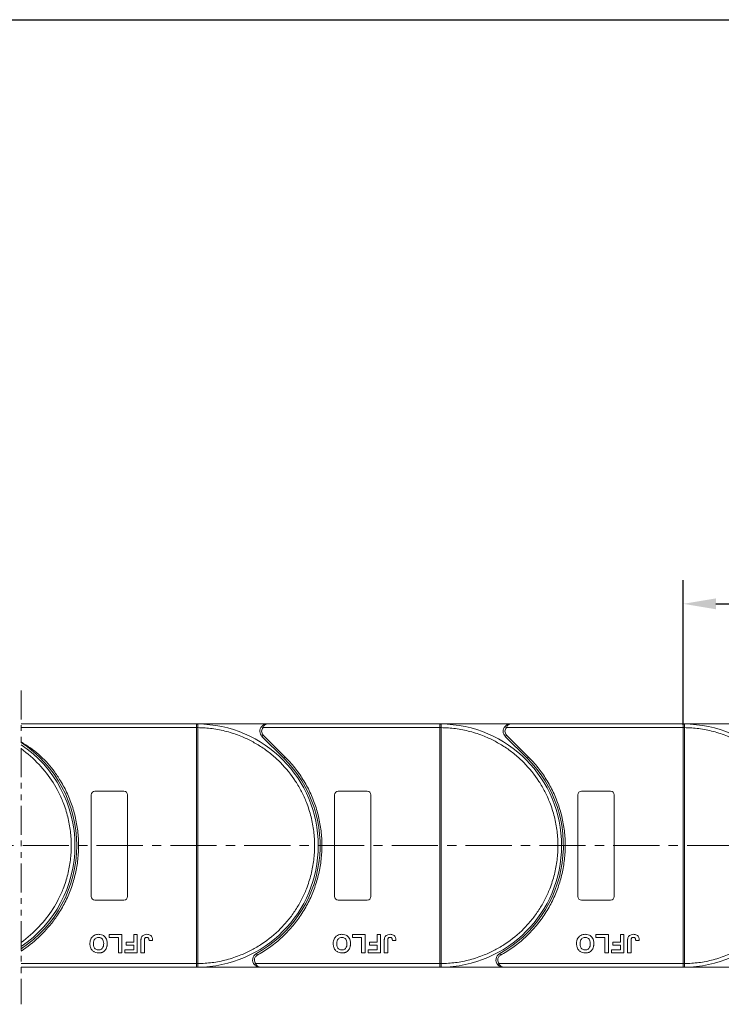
# Model space of a CAD drawing. Header units: millimetres. Extents: x 2854 to 4324, y 357 to 1390.
# Tile 21 of 45: x 3814 to 4008, y 793 to 1064. Entities that reach past the tile are written whole.
import ezdxf

# ---------------------------------------------------------------- set-up
doc = ezdxf.new("R2010")
doc.units = ezdxf.units.MM
doc.linetypes.add('CENTERX2', pattern=[20.32, 12.7, -2.54, 2.54, -2.54])
doc.linetypes.add('PHANTOM2', pattern=[31.75, 15.875, -3.175, 3.175, -3.175, 3.175, -3.175])
doc.styles.get("Standard").update_dxf_attribs({"font": '仿宋_GB2312.ttf', "width": 0.8})
doc.dimstyles.new('副本 ISO-45.1', dxfattribs={"dimtxt": 10, "dimasz": 9, "dimexe": 6.5, "dimexo": 0.625, "dimgap": 2.5, "dimtad": 1, "dimdsep": 46, "dimtxsty": 'Standard', "dimcen": 2.5, "dimadec": 0, "dimazin": 0, "dimtfac": 1, "dimtmove": 0, "dimatfit": 3, "dimfxl": 0, "dimarcsym": 0})

# ---------------------------------------------------------------- blocks, each defined once
blk = doc.blocks.new('*D2131')
at = {"color": 0, "lineweight": -2}
for p, q in [((3733.54, 1064.3), (4248.86, 1064.3)), ((4242.36, 812.32), (4242.36, 1055.3)), ((4155.3, 803.32), (4248.86, 803.32))]:
    blk.add_line(p, q, dxfattribs=at)
at = {"color": 0, "lineweight": 9}
for points in [[(4240.86, 1055.3), (4243.86, 1055.3), (4242.36, 1064.3)], [(4240.86, 812.32), (4243.86, 812.32), (4242.36, 803.32)]]:
    blk.add_solid(points, dxfattribs=at)
at = {"layer": 'Defpoints', "color": 0, "lineweight": 9}
for p in [(3732.92, 1064.3), (4242.36, 1064.3), (4154.68, 803.32)]:
    blk.add_point(p, dxfattribs=at)
at = {"color": 0, "lineweight": 9, "insert": (4234.86, 933.81), "char_height": 10, "attachment_point": 5, "rotation": 90}
blk.add_mtext('2R+67', dxfattribs=at)
blk = doc.blocks.new('*D2135')
at = {"color": 0, "lineweight": -2}
for p, q in [((3997.04, 870.09), (3997.04, 909.91)), ((4064.04, 870.44), (4064.04, 909.91)), ((4006.04, 903.41), (4055.04, 903.41))]:
    blk.add_line(p, q, dxfattribs=at)
at = {"color": 0, "lineweight": 9}
for points in [[(4006.04, 904.91), (4006.04, 901.91), (3997.04, 903.41)], [(4055.04, 904.91), (4055.04, 901.91), (4064.04, 903.41)]]:
    blk.add_solid(points, dxfattribs=at)
at = {"layer": 'Defpoints', "color": 0, "lineweight": 9}
for p in [(4064.04, 903.41), (3997.04, 869.46), (4064.04, 869.82)]:
    blk.add_point(p, dxfattribs=at)
at = {"color": 0, "lineweight": 9, "insert": (4030.54, 910.91), "char_height": 10, "attachment_point": 5}
blk.add_mtext('67', dxfattribs=at)

msp = doc.modelspace()

# ---------------------------------------------------------------- linework, layer by layer
at = {"color": 3, "linetype": 'PHANTOM2', "lineweight": 9, "ltscale": 0.5}
msp.add_line((3814.734, 879.494), (3814.733, 793.105), dxfattribs=at)
at = {"color": 7, "linetype": 'Continuous', "lineweight": 15}
for p, q in [((3863.041, 870.315), (3814.734, 870.315)), ((3814.734, 869.315), (3863.041, 869.315)), ((3863.041, 870.315), (3863.275, 870.314)), ((3882.453, 870.315), (3863.041, 870.315)), ((3863.041, 804.317), (3863.041, 869.313)), ((3863.041, 869.313), (3863.391, 869.313)), ((3863.391, 869.316), (3863.391, 869.313)), ((3863.391, 869.313), (3863.391, 804.317)), ((3880.962, 869.648), (3881.335, 869.315)), ((3881.335, 869.315), (3930.041, 869.315)), ((3930.041, 870.315), (3882.453, 870.315)), ((3949.453, 870.315), (3930.041, 870.315)), ((3930.041, 870.315), (3930.275, 870.314)), ((3930.041, 804.317), (3930.041, 869.313)), ((3930.041, 869.313), (3930.391, 869.313)), ((3930.391, 869.316), (3930.391, 869.313)), ((3930.391, 869.313), (3930.391, 804.317)), ((3947.962, 869.648), (3948.335, 869.315)), ((3948.335, 869.315), (3997.041, 869.315)), ((3997.041, 870.315), (3949.453, 870.315)), ((3997.041, 870.315), (3997.275, 870.314)), ((4016.453, 870.315), (3997.041, 870.315)), ((3997.041, 804.317), (3997.041, 869.313)), ((3997.041, 869.313), (3997.391, 869.313)), ((3997.391, 869.316), (3997.391, 869.313)), ((3997.391, 869.313), (3997.391, 804.317)), ((3881.392, 867.254), (3881.039, 866.901)), ((3881.039, 866.901), (3887.083, 860.857)), ((3881.392, 867.254), (3887.436, 861.21)), ((3948.392, 867.254), (3948.039, 866.901)), ((3948.039, 866.901), (3954.083, 860.857)), ((3948.392, 867.254), (3954.436, 861.21)), ((3887.436, 861.21), (3887.083, 860.857)), ((3954.436, 861.21), (3954.083, 860.857)), ((3835.041, 851.815), (3843.041, 851.815)), ((3902.041, 851.815), (3910.041, 851.815)), ((3969.041, 851.815), (3977.041, 851.815)), ((3834.041, 822.815), (3834.041, 850.815)), ((3844.041, 850.815), (3844.041, 822.815)), ((3901.041, 822.815), (3901.041, 850.815)), ((3911.041, 850.815), (3911.041, 822.815)), ((3968.041, 822.815), (3968.041, 850.815)), ((3978.041, 850.815), (3978.041, 822.815)), ((3843.041, 821.815), (3835.041, 821.815)), ((3910.041, 821.815), (3902.041, 821.815)), ((3977.041, 821.815), (3969.041, 821.815)), ((3838.926, 811.482), (3838.926, 812.315)), ((3838.926, 812.315), (3842.451, 812.315)), ((3841.49, 811.482), (3838.926, 811.482)), ((3841.49, 807.315), (3841.49, 811.482)), ((3842.451, 812.315), (3842.451, 807.315)), ((3845.721, 812.315), (3846.682, 812.315)), ((3845.721, 810.2), (3845.721, 812.315)), ((3846.682, 812.315), (3846.682, 807.315)), ((3905.926, 812.315), (3909.451, 812.315)), ((3905.926, 811.482), (3905.926, 812.315)), ((3908.49, 811.482), (3905.926, 811.482)), ((3908.49, 807.315), (3908.49, 811.482)), ((3909.451, 812.315), (3909.451, 807.315)), ((3912.721, 812.315), (3913.682, 812.315)), ((3912.721, 810.2), (3912.721, 812.315)), ((3913.682, 812.315), (3913.682, 807.315)), ((3972.926, 812.315), (3976.451, 812.315)), ((3972.926, 811.482), (3972.926, 812.315)), ((3975.49, 811.482), (3972.926, 811.482)), ((3975.49, 807.315), (3975.49, 811.482)), ((3976.451, 812.315), (3976.451, 807.315)), ((3979.721, 812.315), (3980.682, 812.315)), ((3979.721, 810.2), (3979.721, 812.315)), ((3980.682, 812.315), (3980.682, 807.315)), ((3843.605, 809.366), (3843.605, 810.2)), ((3843.605, 810.2), (3845.721, 810.2)), ((3845.721, 809.366), (3843.605, 809.366)), ((3845.721, 808.148), (3845.721, 809.366)), ((3847.708, 807.315), (3847.708, 810.467)), ((3848.669, 810.551), (3848.669, 807.315)), ((3849.951, 810.648), (3850.913, 810.712)), ((3910.605, 809.366), (3910.605, 810.2)), ((3910.605, 810.2), (3912.721, 810.2)), ((3912.721, 809.366), (3910.605, 809.366)), ((3912.721, 808.148), (3912.721, 809.366)), ((3914.708, 807.315), (3914.708, 810.467)), ((3915.669, 810.551), (3915.669, 807.315)), ((3916.951, 810.648), (3917.913, 810.712)), ((3977.605, 809.366), (3977.605, 810.2)), ((3977.605, 810.2), (3979.721, 810.2)), ((3979.721, 809.366), (3977.605, 809.366)), ((3979.721, 808.148), (3979.721, 809.366)), ((3981.708, 807.315), (3981.708, 810.467)), ((3982.669, 810.551), (3982.669, 807.315)), ((3983.951, 810.648), (3984.913, 810.712)), ((3842.451, 807.315), (3841.49, 807.315)), ((3843.285, 808.148), (3845.721, 808.148)), ((3843.285, 807.315), (3843.285, 808.148)), ((3846.682, 807.315), (3843.285, 807.315)), ((3848.669, 807.315), (3847.708, 807.315)), ((3879.501, 807.065), (3879.743, 806.628)), ((3909.451, 807.315), (3908.49, 807.315)), ((3910.285, 807.315), (3910.285, 808.148)), ((3910.285, 808.148), (3912.721, 808.148)), ((3913.682, 807.315), (3910.285, 807.315)), ((3915.669, 807.315), (3914.708, 807.315)), ((3946.501, 807.065), (3946.743, 806.628)), ((3976.451, 807.315), (3975.49, 807.315)), ((3977.285, 807.315), (3977.285, 808.148)), ((3977.285, 808.148), (3979.721, 808.148)), ((3980.682, 807.315), (3977.285, 807.315)), ((3982.669, 807.315), (3981.708, 807.315)), ((3863.041, 804.315), (3814.733, 804.315)), ((3814.733, 803.315), (3863.041, 803.315)), ((3863.391, 804.317), (3863.041, 804.317)), ((3863.275, 803.316), (3863.041, 803.315)), ((3863.041, 803.315), (3880.47, 803.315)), ((3863.391, 804.317), (3863.391, 804.314)), ((3879.351, 804.315), (3878.979, 803.982)), ((3930.041, 804.315), (3879.351, 804.315)), ((3880.47, 803.315), (3930.041, 803.315)), ((3930.391, 804.317), (3930.041, 804.317)), ((3930.275, 803.316), (3930.041, 803.315)), ((3930.041, 803.315), (3947.47, 803.315)), ((3930.391, 804.317), (3930.391, 804.314)), ((3946.351, 804.315), (3945.979, 803.982)), ((3997.041, 804.315), (3946.351, 804.315)), ((3947.47, 803.315), (3997.041, 803.315)), ((3997.391, 804.317), (3997.041, 804.317)), ((3997.275, 803.316), (3997.041, 803.315)), ((3997.041, 803.315), (4014.47, 803.315)), ((3997.391, 804.317), (3997.391, 804.314))]:
    msp.add_line(p, q, dxfattribs=at)
at = {"color": 1, "linetype": 'CENTERX2', "lineweight": 13}
msp.add_line((4173.34, 836.815), (3467.528, 836.815), dxfattribs=at)
at = {"color": 7, "linetype": 'Continuous', "lineweight": 15}
for centre, radius, start, end in [((3863.278, 870.019), 0.295, 90.53836, 143.36012), ((3863.304, 839.132), 30.184, 89.8339, 90.49831), ((3863.041, 836.815), 33.5, 270.40019, 89.59981), ((3882.453, 868.315), 2, 138.18969, 225), ((3930.278, 870.019), 0.295, 90.53836, 143.36012), ((3930.304, 839.132), 30.184, 89.8339, 90.49831), ((3930.041, 836.815), 33.5, 270.40019, 89.59981), ((3949.453, 868.315), 2, 138.18969, 225), ((3997.278, 870.019), 0.295, 90.53836, 143.36012), ((3997.304, 839.132), 30.184, 89.8339, 90.49831), ((3997.041, 836.815), 33.5, 270.40019, 89.59981), ((3796.041, 836.815), 34, 303.35045, 56.64799), ((3796.041, 836.815), 33.5, 303.91512, 56.08332), ((3863.041, 836.815), 34, 298.95502, 45), ((3930.041, 836.815), 34, 298.95502, 45), ((3835.041, 850.815), 1, 90, 180), ((3843.041, 850.815), 1, 0, 90), ((3902.041, 850.815), 1, 90, 180), ((3910.041, 850.815), 1, 0, 90), ((3969.041, 850.815), 1, 90, 180), ((3977.041, 850.815), 1, 0, 90), ((3835.041, 822.815), 1, 180, 270), ((3843.041, 822.815), 1, 270, 0), ((3902.041, 822.815), 1, 180, 270), ((3910.041, 822.815), 1, 270, 0), ((3969.041, 822.815), 1, 180, 270), ((3977.041, 822.815), 1, 270, 360), ((3880.47, 805.315), 2, 118.95502, 221.81031), ((3947.47, 805.315), 2, 118.95502, 221.81031), ((3863.304, 834.498), 30.184, 269.50169, 270.1661), ((3863.278, 803.611), 0.295, 216.63988, 269.46164), ((3930.304, 834.498), 30.184, 269.50169, 270.1661), ((3930.278, 803.611), 0.295, 216.63988, 269.46164), ((3997.304, 834.498), 30.184, 269.50169, 270.1661), ((3997.278, 803.611), 0.295, 216.63988, 269.46164)]:
    msp.add_arc(centre, radius, start, end, dxfattribs=at)
for points in [[(3863.041, 870.195), (3863.041, 870.23), (3863.041, 870.299), (3863.041, 870.31), (3863.041, 870.315)], [(3881.335, 869.315), (3881.225, 869.166), (3881.005, 868.868), (3880.97, 868.499), (3880.953, 868.315)], [(3880.953, 868.315), (3880.973, 868.116), (3881.014, 867.719), (3881.266, 867.409), (3881.392, 867.254)], [(3930.041, 870.195), (3930.041, 870.23), (3930.041, 870.299), (3930.041, 870.31), (3930.041, 870.315)], [(3948.335, 869.315), (3948.225, 869.166), (3948.005, 868.868), (3947.97, 868.499), (3947.953, 868.315)], [(3947.953, 868.315), (3947.973, 868.116), (3948.014, 867.719), (3948.266, 867.409), (3948.392, 867.254)], [(3997.041, 870.195), (3997.041, 870.23), (3997.041, 870.299), (3997.041, 870.31), (3997.041, 870.315)], [(3863.041, 803.315), (3863.041, 803.32), (3863.041, 803.331), (3863.041, 803.4), (3863.041, 803.435)], [(3878.97, 805.315), (3878.987, 805.131), (3879.022, 804.762), (3879.242, 804.464), (3879.351, 804.315)], [(3930.041, 803.315), (3930.041, 803.32), (3930.041, 803.331), (3930.041, 803.4), (3930.041, 803.435)], [(3945.97, 805.315), (3945.987, 805.131), (3946.022, 804.762), (3946.242, 804.464), (3946.351, 804.315)], [(3997.041, 803.315), (3997.041, 803.32), (3997.041, 803.331), (3997.041, 803.4), (3997.041, 803.435)]]:
    msp.add_open_spline(points, degree=3, dxfattribs=at)
for points, knots in [([(3863.041, 869.315), (3863.041, 869.428), (3863.041, 869.653), (3863.041, 869.951), (3863.041, 870.119), (3863.041, 870.185), (3863.041, 870.195)], [0, 0, 0, 0, 0.3133566, 0.6267132, 0.9400698, 1, 1, 1, 1]), ([(3863.041, 869.313), (3863.041, 869.313), (3863.041, 869.314), (3863.041, 869.314), (3863.041, 869.315), (3863.041, 869.315)], [0, 0, 0, 0, 0.3846661, 0.6923333, 1, 1, 1, 1]), ([(3863.275, 870.314), (3863.292, 870.311), (3863.329, 870.305), (3863.358, 870.251), (3863.378, 870.158), (3863.389, 870.012), (3863.391, 869.816), (3863.392, 869.571), (3863.391, 869.407), (3863.391, 869.316)], [0, 0, 0, 0, 0.1119973, 0.2448439, 0.3691679, 0.5008987, 0.6875333, 0.8281382, 1, 1, 1, 1]), ([(3863.391, 869.313), (3864.704, 869.253), (3867.37, 869.131), (3871.359, 868.317), (3875.002, 867.111), (3878.238, 865.605), (3881.064, 863.927), (3883.725, 861.958), (3887.003, 858.966), (3889.791, 855.502), (3891.994, 851.701), (3893.463, 848.449), (3894.637, 844.793), (3895.379, 840.795), (3895.621, 836.815), (3895.379, 832.835), (3894.637, 828.837), (3893.463, 825.181), (3891.994, 821.929), (3890.345, 819.086), (3888.406, 816.403), (3885.449, 813.093), (3882.015, 810.268), (3878.238, 808.025), (3875.002, 806.518), (3871.359, 805.313), (3867.37, 804.499), (3864.704, 804.377), (3863.391, 804.317)], [0, 0, 0, 0, 0.038862, 0.078912, 0.1200677, 0.1522272, 0.1843815, 0.2172151, 0.2500433, 0.3156185, 0.347778, 0.3799323, 0.4210926, 0.4611415, 0.5, 0.5388632, 0.578912, 0.6200677, 0.6522272, 0.6843815, 0.7172151, 0.7500433, 0.8156185, 0.847778, 0.8799323, 0.9210926, 0.9611404, 1, 1, 1, 1]), ([(3880.962, 869.648), (3881.057, 869.742), (3881.266, 869.949), (3881.765, 870.236), (3882.183, 870.284), (3882.453, 870.315)], [0, 0, 0, 0, 0.2270634, 0.5015869, 1, 1, 1, 1]), ([(3882.453, 870.315), (3882.347, 870.302), (3882.135, 870.276), (3881.825, 870.064), (3881.546, 869.738), (3881.402, 869.45), (3881.335, 869.315)], [0, 0, 0, 0, 0.2515188, 0.5017844, 0.7656323, 1, 1, 1, 1]), ([(3930.041, 869.315), (3930.041, 869.428), (3930.041, 869.653), (3930.041, 869.951), (3930.041, 870.119), (3930.041, 870.185), (3930.041, 870.195)], [0, 0, 0, 0, 0.3133566, 0.6267132, 0.9400698, 1, 1, 1, 1]), ([(3930.041, 869.313), (3930.041, 869.313), (3930.041, 869.314), (3930.041, 869.314), (3930.041, 869.315), (3930.041, 869.315)], [0, 0, 0, 0, 0.3846661, 0.6923333, 1, 1, 1, 1]), ([(3930.275, 870.314), (3930.292, 870.311), (3930.329, 870.305), (3930.358, 870.251), (3930.378, 870.158), (3930.389, 870.012), (3930.391, 869.816), (3930.392, 869.571), (3930.391, 869.407), (3930.391, 869.316)], [0, 0, 0, 0, 0.1119973, 0.2448439, 0.3691679, 0.5008987, 0.6875333, 0.8281382, 1, 1, 1, 1]), ([(3930.391, 869.313), (3931.704, 869.253), (3934.37, 869.131), (3938.359, 868.317), (3942.002, 867.111), (3945.238, 865.605), (3948.064, 863.927), (3950.725, 861.958), (3954.003, 858.966), (3956.791, 855.502), (3958.994, 851.701), (3960.463, 848.449), (3961.637, 844.793), (3962.379, 840.795), (3962.621, 836.815), (3962.379, 832.835), (3961.637, 828.837), (3960.463, 825.181), (3958.994, 821.929), (3957.345, 819.086), (3955.406, 816.403), (3952.449, 813.093), (3949.015, 810.268), (3945.238, 808.025), (3942.002, 806.518), (3938.359, 805.313), (3934.37, 804.499), (3931.704, 804.377), (3930.391, 804.317)], [0, 0, 0, 0, 0.038862, 0.078912, 0.1200677, 0.1522272, 0.1843815, 0.2172151, 0.2500433, 0.3156185, 0.347778, 0.3799323, 0.4210926, 0.4611415, 0.5, 0.5388632, 0.578912, 0.6200677, 0.6522272, 0.6843815, 0.7172151, 0.7500433, 0.8156185, 0.847778, 0.8799323, 0.9210926, 0.9611404, 1, 1, 1, 1]), ([(3947.962, 869.648), (3948.057, 869.742), (3948.266, 869.949), (3948.765, 870.236), (3949.183, 870.284), (3949.453, 870.315)], [0, 0, 0, 0, 0.2270634, 0.50158693, 1, 1, 1, 1]), ([(3949.453, 870.315), (3949.347, 870.302), (3949.135, 870.276), (3948.825, 870.064), (3948.546, 869.738), (3948.402, 869.45), (3948.335, 869.315)], [0, 0, 0, 0, 0.2515188, 0.5017844, 0.7656323, 1, 1, 1, 1]), ([(3997.041, 869.315), (3997.041, 869.428), (3997.041, 869.653), (3997.041, 869.951), (3997.041, 870.119), (3997.041, 870.185), (3997.041, 870.195)], [0, 0, 0, 0, 0.3133566, 0.6267132, 0.9400698, 1, 1, 1, 1]), ([(3997.041, 869.313), (3997.041, 869.313), (3997.041, 869.314), (3997.041, 869.314), (3997.041, 869.315), (3997.041, 869.315)], [0, 0, 0, 0, 0.3846661, 0.6923333, 1, 1, 1, 1]), ([(3997.275, 870.314), (3997.292, 870.311), (3997.329, 870.305), (3997.358, 870.251), (3997.378, 870.158), (3997.389, 870.012), (3997.391, 869.816), (3997.392, 869.571), (3997.391, 869.407), (3997.391, 869.316)], [0, 0, 0, 0, 0.1119973, 0.2448439, 0.3691679, 0.5008987, 0.6875333, 0.8281382, 1, 1, 1, 1]), ([(3997.391, 869.313), (3998.704, 869.253), (4001.37, 869.131), (4005.359, 868.317), (4009.002, 867.111), (4012.238, 865.605), (4015.064, 863.927), (4017.725, 861.958), (4021.003, 858.966), (4023.791, 855.502), (4025.994, 851.701), (4027.463, 848.449), (4028.637, 844.793), (4029.379, 840.795), (4029.621, 836.815), (4029.379, 832.835), (4028.637, 828.837), (4027.463, 825.181), (4025.994, 821.929), (4024.345, 819.086), (4022.406, 816.403), (4019.449, 813.093), (4016.015, 810.268), (4012.238, 808.025), (4009.002, 806.518), (4005.359, 805.313), (4001.37, 804.499), (3998.704, 804.377), (3997.391, 804.317)], [0, 0, 0, 0, 0.038862, 0.078912, 0.1200677, 0.1522272, 0.1843815, 0.2172151, 0.2500433, 0.3156185, 0.347778, 0.3799323, 0.4210926, 0.4611415, 0.5, 0.5388632, 0.578912, 0.6200677, 0.6522272, 0.6843815, 0.7172151, 0.7500433, 0.8156185, 0.847778, 0.8799323, 0.9210926, 0.9611404, 1, 1, 1, 1]), ([(3814.734, 865.372), (3818.265, 863.288), (3821.195, 860.725), (3823.522, 857.682), (3824.166, 856.84), (3825.521, 854.848), (3827.327, 851.547), (3828.836, 847.781), (3829.894, 843.865), (3830.48, 839.892), (3830.606, 835.919), (3830.277, 831.99), (3829.507, 828.123), (3828.288, 824.339), (3826.627, 820.683), (3824.951, 817.913), (3823.845, 816.382), (3823.521, 815.956), (3821.133, 812.808), (3818.203, 810.074), (3814.733, 807.752)], [-0.1066055, -0.1066055, -0.1066055, -0.1066055, 0.0734669, 0.0734669, 0.0734669, 0.1233073, 0.1864354, 0.25, 0.3135645, 0.3766927, 0.4383422, 0.5, 0.5616495, 0.6233073, 0.6864354, 0.75, 0.7751514, 0.7751514, 0.7751514, 0.9607454, 0.9607454, 0.9607454, 0.9607454]), ([(3814.734, 863.519), (3818.356, 860.823), (3821.286, 857.705), (3823.522, 854.167), (3824.033, 853.357), (3825.047, 851.582), (3826.463, 848.449), (3827.637, 844.793), (3828.379, 840.795), (3828.621, 836.815), (3828.379, 832.835), (3827.637, 828.837), (3826.463, 825.181), (3825.047, 822.048), (3824.032, 820.272), (3823.521, 819.463), (3821.278, 815.911), (3818.348, 812.791), (3814.733, 810.103)], [0.19563197, 0.19563197, 0.19563197, 0.19563197, 0.31946604, 0.31946604, 0.31946604, 0.34777802, 0.37993233, 0.42109262, 0.46114154, 0.50000001, 0.53886316, 0.57891202, 0.62006769, 0.65222721, 0.6805396, 0.6805396, 0.6805396, 0.80485998, 0.80485998, 0.80485998, 0.80485998]), ([(3887.436, 861.21), (3888.334, 860.252), (3890.129, 858.335), (3892.4, 855.068), (3894.327, 851.547), (3895.836, 847.781), (3896.894, 843.865), (3897.48, 839.892), (3897.606, 835.919), (3897.277, 831.99), (3896.507, 828.123), (3895.288, 824.339), (3893.627, 820.683), (3891.527, 817.213), (3889.036, 814.01), (3886.212, 811.158), (3883.126, 808.646), (3880.871, 807.3), (3879.743, 806.628)], [0, 0, 0, 0, 0.0616516, 0.1233073, 0.1864354, 0.25, 0.3135645, 0.3766927, 0.4383422, 0.5, 0.5616495, 0.6233073, 0.6864354, 0.75, 0.8135645, 0.8766927, 0.9383443, 1, 1, 1, 1]), ([(3954.436, 861.21), (3955.334, 860.252), (3957.129, 858.335), (3959.4, 855.068), (3961.327, 851.547), (3962.836, 847.781), (3963.894, 843.865), (3964.48, 839.892), (3964.606, 835.919), (3964.277, 831.99), (3963.507, 828.123), (3962.288, 824.339), (3960.627, 820.683), (3958.527, 817.213), (3956.036, 814.01), (3953.212, 811.158), (3950.126, 808.646), (3947.871, 807.3), (3946.743, 806.628)], [0, 0, 0, 0, 0.0616516, 0.1233073, 0.1864354, 0.25, 0.3135645, 0.3766927, 0.4383422, 0.5, 0.5616495, 0.6233073, 0.6864354, 0.75, 0.8135645, 0.8766927, 0.9383443, 1, 1, 1, 1]), ([(3833.669, 809.822), (3833.673, 809.955), (3833.683, 810.358), (3833.825, 810.998), (3834.217, 811.66), (3834.791, 812.126), (3835.43, 812.352), (3835.852, 812.371), (3836.034, 812.379)], [0, 0, 0, 0, 0.1018882, 0.3073435, 0.4929627, 0.6786474, 0.8607914, 1, 1, 1, 1]), ([(3834.631, 809.798), (3834.635, 809.931), (3834.647, 810.307), (3834.787, 810.829), (3835.133, 811.249), (3835.51, 811.479), (3835.83, 811.541), (3836.004, 811.545), (3836.036, 811.546)], [0, 0, 0, 0, 0.1585903, 0.4472388, 0.6203806, 0.7935748, 0.9612953, 1, 1, 1, 1]), ([(3836.034, 812.379), (3836.167, 812.375), (3836.571, 812.361), (3837.231, 812.171), (3837.853, 811.682), (3838.278, 810.972), (3838.404, 810.335), (3838.411, 809.933), (3838.413, 809.845)], [0, 0, 0, 0, 0.1021706, 0.3092201, 0.51365, 0.6922749, 0.9324126, 1, 1, 1, 1]), ([(3836.036, 811.546), (3836.171, 811.537), (3836.441, 811.518), (3836.822, 811.337), (3837.145, 811.036), (3837.394, 810.543), (3837.448, 810.111), (3837.451, 809.84), (3837.451, 809.812)], [0, 0, 0, 0, 0.1597099, 0.3204292, 0.4910735, 0.6770503, 0.9662903, 1, 1, 1, 1]), ([(3847.708, 810.467), (3847.708, 810.534), (3847.71, 810.667), (3847.719, 810.847), (3847.732, 811.006), (3847.753, 811.144), (3847.776, 811.282), (3847.803, 811.372), (3847.817, 811.418)], [0, 0, 0, 0, 0.2082698, 0.416707, 0.5614806, 0.7065734, 0.8528245, 1, 1, 1, 1]), ([(3847.817, 811.418), (3847.871, 811.542), (3847.979, 811.791), (3848.283, 812.094), (3848.748, 812.343), (3849.135, 812.365), (3849.368, 812.379)], [0, 0, 0, 0, 0.2064605, 0.4135145, 0.6452106, 1, 1, 1, 1]), ([(3848.669, 810.551), (3848.672, 810.685), (3848.677, 810.915), (3848.726, 811.194), (3848.817, 811.374), (3848.935, 811.47), (3849.101, 811.536), (3849.228, 811.542), (3849.306, 811.546)], [0, 0, 0, 0, 0.29202728, 0.5048541, 0.61390458, 0.72368495, 0.82981647, 1, 1, 1, 1]), ([(3849.306, 811.546), (3849.348, 811.544), (3849.432, 811.541), (3849.542, 811.51), (3849.636, 811.464), (3849.708, 811.409), (3849.771, 811.345), (3849.804, 811.295), (3849.821, 811.27)], [0, 0, 0, 0, 0.202387, 0.4109073, 0.5578292, 0.7094718, 0.8532239, 1, 1, 1, 1]), ([(3849.368, 812.379), (3849.502, 812.374), (3849.806, 812.361), (3850.258, 812.2), (3850.617, 811.874), (3850.871, 811.367), (3850.897, 810.97), (3850.913, 810.712)], [0, 0, 0, 0, 0.1552919, 0.3531453, 0.543243, 0.704067, 1, 1, 1, 1]), ([(3849.821, 811.27), (3849.84, 811.233), (3849.878, 811.158), (3849.906, 811.045), (3849.926, 810.939), (3849.938, 810.843), (3849.947, 810.746), (3849.95, 810.681), (3849.951, 810.648)], [0, 0, 0, 0, 0.1938055, 0.3931273, 0.5440688, 0.6954121, 0.8476129, 1, 1, 1, 1]), ([(3900.669, 809.822), (3900.673, 809.955), (3900.683, 810.358), (3900.825, 810.998), (3901.217, 811.66), (3901.791, 812.126), (3902.43, 812.352), (3902.852, 812.371), (3903.034, 812.379)], [0, 0, 0, 0, 0.1018882, 0.3073435, 0.4929627, 0.6786474, 0.8607914, 1, 1, 1, 1]), ([(3901.631, 809.798), (3901.635, 809.931), (3901.647, 810.307), (3901.787, 810.829), (3902.133, 811.249), (3902.51, 811.479), (3902.83, 811.541), (3903.004, 811.545), (3903.036, 811.546)], [0, 0, 0, 0, 0.1585903, 0.4472388, 0.6203806, 0.7935748, 0.9612953, 1, 1, 1, 1]), ([(3903.034, 812.379), (3903.167, 812.375), (3903.571, 812.361), (3904.231, 812.171), (3904.853, 811.682), (3905.278, 810.972), (3905.404, 810.335), (3905.411, 809.933), (3905.413, 809.845)], [0, 0, 0, 0, 0.1021706, 0.3092201, 0.51365, 0.6922749, 0.9324126, 1, 1, 1, 1]), ([(3903.036, 811.546), (3903.171, 811.537), (3903.441, 811.518), (3903.822, 811.337), (3904.145, 811.036), (3904.394, 810.543), (3904.448, 810.111), (3904.451, 809.84), (3904.451, 809.812)], [0, 0, 0, 0, 0.1597099, 0.3204292, 0.4910735, 0.6770503, 0.9662903, 1, 1, 1, 1]), ([(3914.708, 810.467), (3914.708, 810.534), (3914.71, 810.667), (3914.719, 810.847), (3914.732, 811.006), (3914.753, 811.144), (3914.776, 811.282), (3914.803, 811.372), (3914.817, 811.418)], [0, 0, 0, 0, 0.2082698, 0.416707, 0.5614806, 0.7065734, 0.8528245, 1, 1, 1, 1]), ([(3914.817, 811.418), (3914.871, 811.542), (3914.979, 811.791), (3915.283, 812.094), (3915.748, 812.343), (3916.135, 812.365), (3916.368, 812.379)], [0, 0, 0, 0, 0.2064605, 0.4135145, 0.6452106, 1, 1, 1, 1]), ([(3915.669, 810.551), (3915.672, 810.685), (3915.677, 810.915), (3915.726, 811.194), (3915.817, 811.374), (3915.935, 811.47), (3916.101, 811.536), (3916.228, 811.542), (3916.306, 811.546)], [0, 0, 0, 0, 0.29202728, 0.5048541, 0.61390458, 0.72368495, 0.82981647, 1, 1, 1, 1]), ([(3916.306, 811.546), (3916.348, 811.544), (3916.432, 811.541), (3916.542, 811.51), (3916.636, 811.464), (3916.708, 811.409), (3916.771, 811.345), (3916.804, 811.295), (3916.821, 811.27)], [0, 0, 0, 0, 0.202387, 0.4109073, 0.5578292, 0.7094718, 0.8532239, 1, 1, 1, 1]), ([(3916.368, 812.379), (3916.502, 812.374), (3916.806, 812.361), (3917.258, 812.2), (3917.617, 811.874), (3917.871, 811.367), (3917.897, 810.97), (3917.913, 810.712)], [0, 0, 0, 0, 0.1552919, 0.3531453, 0.543243, 0.704067, 1, 1, 1, 1]), ([(3916.821, 811.27), (3916.84, 811.233), (3916.878, 811.158), (3916.906, 811.045), (3916.926, 810.939), (3916.938, 810.843), (3916.947, 810.746), (3916.95, 810.681), (3916.951, 810.648)], [0, 0, 0, 0, 0.1938055, 0.3931273, 0.5440688, 0.6954121, 0.8476129, 1, 1, 1, 1]), ([(3967.669, 809.822), (3967.673, 809.955), (3967.683, 810.358), (3967.825, 810.998), (3968.217, 811.66), (3968.791, 812.126), (3969.43, 812.352), (3969.852, 812.371), (3970.034, 812.379)], [0, 0, 0, 0, 0.1018882, 0.3073435, 0.4929627, 0.6786474, 0.8607914, 1, 1, 1, 1]), ([(3968.631, 809.798), (3968.635, 809.931), (3968.647, 810.307), (3968.787, 810.829), (3969.133, 811.249), (3969.51, 811.479), (3969.83, 811.541), (3970.004, 811.545), (3970.036, 811.546)], [0, 0, 0, 0, 0.1585903, 0.4472388, 0.6203806, 0.7935748, 0.9612953, 1, 1, 1, 1]), ([(3970.034, 812.379), (3970.167, 812.375), (3970.571, 812.361), (3971.231, 812.171), (3971.853, 811.682), (3972.278, 810.972), (3972.404, 810.335), (3972.411, 809.933), (3972.413, 809.845)], [0, 0, 0, 0, 0.1021706, 0.3092201, 0.51365, 0.6922749, 0.9324126, 1, 1, 1, 1]), ([(3970.036, 811.546), (3970.171, 811.537), (3970.441, 811.518), (3970.822, 811.337), (3971.145, 811.036), (3971.394, 810.543), (3971.448, 810.111), (3971.451, 809.84), (3971.451, 809.812)], [0, 0, 0, 0, 0.1597099, 0.3204292, 0.4910735, 0.6770503, 0.9662903, 1, 1, 1, 1]), ([(3981.708, 810.467), (3981.708, 810.534), (3981.71, 810.667), (3981.719, 810.847), (3981.732, 811.006), (3981.753, 811.144), (3981.776, 811.282), (3981.803, 811.372), (3981.817, 811.418)], [0, 0, 0, 0, 0.2082698, 0.416707, 0.5614806, 0.7065734, 0.8528245, 1, 1, 1, 1]), ([(3981.817, 811.418), (3981.871, 811.542), (3981.979, 811.791), (3982.283, 812.094), (3982.748, 812.343), (3983.135, 812.365), (3983.368, 812.379)], [0, 0, 0, 0, 0.2064605, 0.4135145, 0.6452106, 1, 1, 1, 1]), ([(3982.669, 810.551), (3982.672, 810.685), (3982.677, 810.915), (3982.726, 811.194), (3982.817, 811.374), (3982.935, 811.47), (3983.101, 811.536), (3983.228, 811.542), (3983.306, 811.546)], [0, 0, 0, 0, 0.29202728, 0.5048541, 0.61390458, 0.72368495, 0.82981647, 1, 1, 1, 1]), ([(3983.306, 811.546), (3983.348, 811.544), (3983.432, 811.541), (3983.542, 811.51), (3983.636, 811.464), (3983.708, 811.409), (3983.771, 811.345), (3983.804, 811.295), (3983.821, 811.27)], [0, 0, 0, 0, 0.202387, 0.4109073, 0.5578292, 0.7094718, 0.8532239, 1, 1, 1, 1]), ([(3983.368, 812.379), (3983.502, 812.374), (3983.806, 812.361), (3984.258, 812.2), (3984.617, 811.874), (3984.871, 811.367), (3984.897, 810.97), (3984.913, 810.712)], [0, 0, 0, 0, 0.1552919, 0.3531453, 0.543243, 0.704067, 1, 1, 1, 1]), ([(3983.821, 811.27), (3983.84, 811.233), (3983.878, 811.158), (3983.906, 811.045), (3983.926, 810.939), (3983.938, 810.843), (3983.947, 810.746), (3983.95, 810.681), (3983.951, 810.648)], [0, 0, 0, 0, 0.1938055, 0.3931273, 0.5440688, 0.6954121, 0.8476129, 1, 1, 1, 1]), ([(3836.048, 807.251), (3835.915, 807.255), (3835.511, 807.269), (3834.856, 807.464), (3834.238, 807.951), (3833.811, 808.658), (3833.679, 809.309), (3833.671, 809.723), (3833.669, 809.822)], [0, 0, 0, 0, 0.1013981, 0.3069957, 0.5061443, 0.6852619, 0.9245571, 1, 1, 1, 1]), ([(3836.036, 808.084), (3835.902, 808.093), (3835.632, 808.109), (3835.248, 808.278), (3834.937, 808.566), (3834.699, 809.028), (3834.636, 809.457), (3834.632, 809.743), (3834.631, 809.798)], [0, 0, 0, 0, 0.1602922, 0.3219224, 0.4907614, 0.6575692, 0.9338827, 1, 1, 1, 1]), ([(3837.451, 809.812), (3837.447, 809.679), (3837.438, 809.342), (3837.319, 808.863), (3837.035, 808.449), (3836.676, 808.194), (3836.323, 808.095), (3836.109, 808.087), (3836.036, 808.084)], [0, 0, 0, 0, 0.15861661, 0.40086372, 0.57305935, 0.74548557, 0.91298519, 1, 1, 1, 1]), ([(3838.19, 808.574), (3838.13, 808.454), (3838.01, 808.214), (3837.693, 807.824), (3837.372, 807.57), (3837.131, 807.46), (3837.102, 807.447)], [0, 0, 0, 0, 0.2508959, 0.5021661, 0.9405117, 1, 1, 1, 1]), ([(3838.413, 809.845), (3838.412, 809.778), (3838.411, 809.645), (3838.397, 809.438), (3838.372, 809.224), (3838.331, 809.005), (3838.274, 808.786), (3838.218, 808.645), (3838.19, 808.574)], [0, 0, 0, 0, 0.1539502, 0.3081809, 0.478699, 0.6499612, 0.8242026, 1, 1, 1, 1]), ([(3903.048, 807.251), (3902.915, 807.255), (3902.511, 807.269), (3901.856, 807.464), (3901.238, 807.951), (3900.811, 808.658), (3900.679, 809.309), (3900.671, 809.723), (3900.669, 809.822)], [0, 0, 0, 0, 0.1013981, 0.3069957, 0.5061443, 0.6852619, 0.9245571, 1, 1, 1, 1]), ([(3903.036, 808.084), (3902.902, 808.093), (3902.632, 808.109), (3902.248, 808.278), (3901.937, 808.566), (3901.699, 809.028), (3901.636, 809.457), (3901.632, 809.743), (3901.631, 809.798)], [0, 0, 0, 0, 0.1602922, 0.3219224, 0.4907614, 0.6575692, 0.9338827, 1, 1, 1, 1]), ([(3904.451, 809.812), (3904.447, 809.679), (3904.438, 809.342), (3904.319, 808.863), (3904.035, 808.449), (3903.676, 808.194), (3903.323, 808.095), (3903.109, 808.087), (3903.036, 808.084)], [0, 0, 0, 0, 0.15861661, 0.40086372, 0.57305935, 0.74548557, 0.91298519, 1, 1, 1, 1]), ([(3905.19, 808.574), (3905.13, 808.454), (3905.01, 808.214), (3904.693, 807.824), (3904.372, 807.57), (3904.131, 807.46), (3904.102, 807.447)], [0, 0, 0, 0, 0.2508959, 0.5021661, 0.9405117, 1, 1, 1, 1]), ([(3905.413, 809.845), (3905.412, 809.778), (3905.411, 809.645), (3905.397, 809.438), (3905.372, 809.224), (3905.331, 809.005), (3905.274, 808.786), (3905.218, 808.645), (3905.19, 808.574)], [0, 0, 0, 0, 0.1539502, 0.3081809, 0.478699, 0.6499612, 0.8242026, 1, 1, 1, 1]), ([(3970.048, 807.251), (3969.915, 807.255), (3969.511, 807.269), (3968.856, 807.464), (3968.238, 807.951), (3967.811, 808.658), (3967.679, 809.309), (3967.671, 809.723), (3967.669, 809.822)], [0, 0, 0, 0, 0.1013981, 0.3069957, 0.5061443, 0.6852619, 0.9245571, 1, 1, 1, 1]), ([(3970.036, 808.084), (3969.902, 808.093), (3969.632, 808.109), (3969.248, 808.278), (3968.937, 808.566), (3968.699, 809.028), (3968.636, 809.457), (3968.632, 809.743), (3968.631, 809.798)], [0, 0, 0, 0, 0.1602922, 0.3219224, 0.4907614, 0.6575692, 0.9338827, 1, 1, 1, 1]), ([(3971.451, 809.812), (3971.447, 809.679), (3971.438, 809.342), (3971.319, 808.863), (3971.035, 808.449), (3970.676, 808.194), (3970.323, 808.095), (3970.109, 808.087), (3970.036, 808.084)], [0, 0, 0, 0, 0.15861661, 0.40086372, 0.57305935, 0.74548557, 0.91298519, 1, 1, 1, 1]), ([(3972.19, 808.574), (3972.13, 808.454), (3972.01, 808.214), (3971.693, 807.824), (3971.372, 807.57), (3971.131, 807.46), (3971.102, 807.447)], [0, 0, 0, 0, 0.2508959, 0.5021661, 0.9405117, 1, 1, 1, 1]), ([(3972.413, 809.845), (3972.412, 809.778), (3972.411, 809.645), (3972.397, 809.438), (3972.372, 809.224), (3972.331, 809.005), (3972.274, 808.786), (3972.218, 808.645), (3972.19, 808.574)], [0, 0, 0, 0, 0.1539502, 0.3081809, 0.478699, 0.6499612, 0.8242026, 1, 1, 1, 1]), ([(3837.102, 807.447), (3837.04, 807.422), (3836.916, 807.372), (3836.731, 807.324), (3836.556, 807.289), (3836.388, 807.267), (3836.219, 807.253), (3836.105, 807.252), (3836.048, 807.251)], [0, 0, 0, 0, 0.1854289, 0.3721896, 0.5277082, 0.6838775, 0.8416784, 1, 1, 1, 1]), ([(3879.743, 806.628), (3879.634, 806.556), (3879.41, 806.409), (3879.163, 806.085), (3879, 805.712), (3878.979, 805.446), (3878.97, 805.315)], [0, 0, 0, 0, 0.2455128, 0.5, 0.7544872, 1, 1, 1, 1]), ([(3904.102, 807.447), (3904.04, 807.422), (3903.916, 807.372), (3903.731, 807.324), (3903.556, 807.289), (3903.388, 807.267), (3903.219, 807.253), (3903.105, 807.252), (3903.048, 807.251)], [0, 0, 0, 0, 0.1854289, 0.3721896, 0.5277082, 0.6838775, 0.8416784, 1, 1, 1, 1]), ([(3946.743, 806.628), (3946.634, 806.556), (3946.41, 806.409), (3946.163, 806.085), (3946, 805.712), (3945.979, 805.446), (3945.97, 805.315)], [0, 0, 0, 0, 0.2455128, 0.5, 0.7544872, 1, 1, 1, 1]), ([(3971.102, 807.447), (3971.04, 807.422), (3970.916, 807.372), (3970.731, 807.324), (3970.556, 807.289), (3970.388, 807.267), (3970.219, 807.253), (3970.105, 807.252), (3970.048, 807.251)], [0, 0, 0, 0, 0.1854289, 0.3721896, 0.5277082, 0.6838775, 0.8416784, 1, 1, 1, 1]), ([(3863.041, 804.315), (3863.041, 804.315), (3863.041, 804.316), (3863.041, 804.316), (3863.041, 804.317), (3863.041, 804.317)], [0, 0, 0, 0, 0.38469928, 0.69234964, 1, 1, 1, 1]), ([(3863.041, 803.435), (3863.041, 803.498), (3863.041, 803.624), (3863.041, 803.918), (3863.041, 804.16), (3863.041, 804.294), (3863.041, 804.315)], [0, 0, 0, 0, 0.3133347, 0.6266911, 0.9400476, 1, 1, 1, 1]), ([(3863.391, 804.314), (3863.391, 804.223), (3863.392, 804.059), (3863.391, 803.814), (3863.389, 803.618), (3863.378, 803.471), (3863.358, 803.378), (3863.329, 803.325), (3863.292, 803.319), (3863.275, 803.316)], [0, 0, 0, 0, 0.17201603, 0.31275557, 0.49959852, 0.63039105, 0.75802557, 0.88922843, 1, 1, 1, 1]), ([(3880.47, 803.315), (3880.2, 803.346), (3879.782, 803.394), (3879.283, 803.681), (3879.074, 803.888), (3878.979, 803.982)], [0, 0, 0, 0, 0.4984129, 0.772928, 1, 1, 1, 1]), ([(3879.351, 804.315), (3879.419, 804.18), (3879.563, 803.892), (3879.842, 803.566), (3880.152, 803.354), (3880.364, 803.328), (3880.47, 803.315)], [0, 0, 0, 0, 0.2343503, 0.4981953, 0.748869, 1, 1, 1, 1]), ([(3930.041, 804.315), (3930.041, 804.315), (3930.041, 804.316), (3930.041, 804.316), (3930.041, 804.317), (3930.041, 804.317)], [0, 0, 0, 0, 0.38469928, 0.69234964, 1, 1, 1, 1]), ([(3930.041, 803.435), (3930.041, 803.498), (3930.041, 803.624), (3930.041, 803.918), (3930.041, 804.16), (3930.041, 804.294), (3930.041, 804.315)], [0, 0, 0, 0, 0.3133347, 0.6266911, 0.9400476, 1, 1, 1, 1]), ([(3930.391, 804.314), (3930.391, 804.223), (3930.392, 804.059), (3930.391, 803.814), (3930.389, 803.618), (3930.378, 803.471), (3930.358, 803.378), (3930.329, 803.325), (3930.292, 803.319), (3930.275, 803.316)], [0, 0, 0, 0, 0.17201603, 0.31275557, 0.49959852, 0.63039105, 0.75802557, 0.88922843, 1, 1, 1, 1]), ([(3947.47, 803.315), (3947.2, 803.346), (3946.782, 803.394), (3946.283, 803.681), (3946.074, 803.888), (3945.979, 803.982)], [0, 0, 0, 0, 0.4984129, 0.772928, 1, 1, 1, 1]), ([(3946.351, 804.315), (3946.419, 804.18), (3946.563, 803.892), (3946.842, 803.566), (3947.152, 803.354), (3947.364, 803.328), (3947.47, 803.315)], [0, 0, 0, 0, 0.2343503, 0.4981953, 0.748869, 1, 1, 1, 1]), ([(3997.041, 804.315), (3997.041, 804.315), (3997.041, 804.316), (3997.041, 804.316), (3997.041, 804.317), (3997.041, 804.317)], [0, 0, 0, 0, 0.38469928, 0.69234964, 1, 1, 1, 1]), ([(3997.041, 803.435), (3997.041, 803.498), (3997.041, 803.624), (3997.041, 803.918), (3997.041, 804.16), (3997.041, 804.294), (3997.041, 804.315)], [0, 0, 0, 0, 0.3133347, 0.6266911, 0.9400476, 1, 1, 1, 1]), ([(3997.391, 804.314), (3997.391, 804.223), (3997.392, 804.059), (3997.391, 803.814), (3997.389, 803.618), (3997.378, 803.471), (3997.358, 803.378), (3997.329, 803.325), (3997.292, 803.319), (3997.275, 803.316)], [0, 0, 0, 0, 0.172016, 0.3127556, 0.4995985, 0.630391, 0.7580256, 0.8892284, 1, 1, 1, 1])]:
    msp.add_open_spline(points, degree=3, knots=knots, dxfattribs=at)

# ---------------------------------------------------------------- dimensions: what is measured, and where the dimension line sits
at = {"color": 5, "lineweight": 9}
dim = msp.add_linear_dim(base=(4242.362, 1064.296), p1=(4154.676, 803.315), p2=(3732.918, 1064.296), angle=90, text='2R+67', dimstyle='副本 ISO-45.1', dxfattribs=at)
dim.commit()
dim.dimension.update_dxf_attribs({"geometry": '*D2131', "text_midpoint": (4234.862, 933.805)})
dim = msp.add_linear_dim(base=(4064.041, 903.415), p1=(3997.041, 869.46), p2=(4064.041, 869.815), dimstyle='副本 ISO-45.1', dxfattribs=at)
dim.commit()
dim.dimension.update_dxf_attribs({"geometry": '*D2135', "text_midpoint": (4030.541, 910.915)})

doc.saveas('drawing.dxf')
